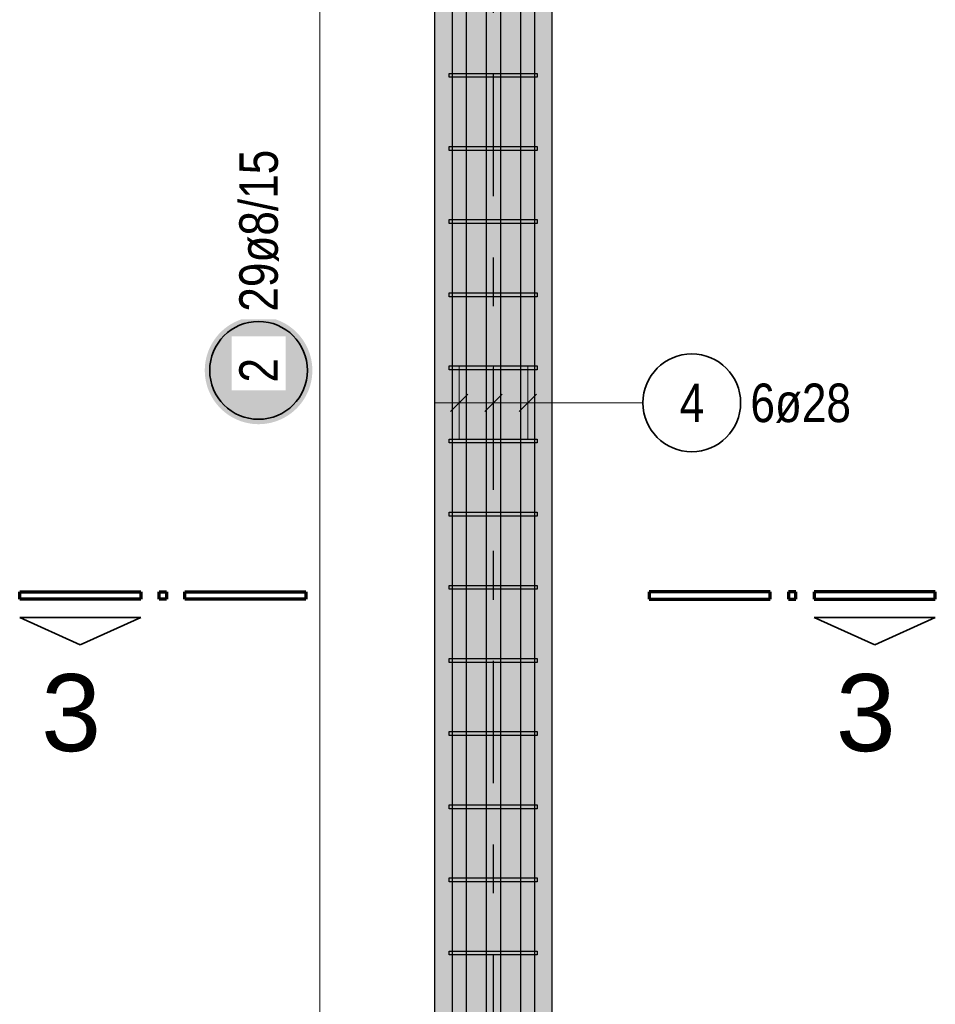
# Model space of a CAD drawing. Header units: millimetres. Extents: x -17.3 to 56.2, y -13.9 to 21.4.
# Tile 28 of 56: x 9.3 to 11.1, y 6.4 to 8.4. Entities that reach past the tile are written whole.
import ezdxf
from ezdxf.enums import TextEntityAlignment as Align

# ---------------------------------------------------------------- set-up
doc = ezdxf.new("R2010")
doc.units = ezdxf.units.MM
doc.linetypes.add('DASHDOTX2', pattern=[2, 1, -0.5, 0, -0.5])
for name, color, linetype, lineweight in [('Achsen', 7, 'Continuous', 20), ('Bewehrung', 7, 'Continuous', 20), ('einlesen aus Plan EG', 7, 'Continuous', 20), ('Geschnittene Kanten', 7, 'Continuous', 20), ('Schraffuren', 7, 'Continuous', 20)]:
    doc.layers.add(name, color=color, linetype=linetype, lineweight=lineweight)
doc.styles.add('Arial', font='arial.ttf')
doc.styles.add('Arial Narrow', font='ARIALN.TTF')

msp = doc.modelspace()

# ---------------------------------------------------------------- hatches: boundary and pattern name
at = {"layer": 'Bewehrung', "lineweight": 25, "true_color": 0xffffff}
msp.add_hatch(color=7, dxfattribs=at).paths.add_polyline_path([(9.857605, 7.66608), (9.857538, 7.669919), (9.857337, 7.673753), (9.857002, 7.677578), (9.856534, 7.681389), (9.855934, 7.685181), (9.855201, 7.68895), (9.854337, 7.692691), (9.853344, 7.6964), (9.852221, 7.700072), (9.850971, 7.703702), (9.849595, 7.707287), (9.848095, 7.710821), (9.846472, 7.714301), (9.844729, 7.717722), (9.842868, 7.72108), (9.84089, 7.724371), (9.838799, 7.727591), (9.836597, 7.730736), (9.834286, 7.733803), (9.83187, 7.736786), (9.829351, 7.739684), (9.826732, 7.742492), (9.824017, 7.745207), (9.821209, 7.747826), (9.818312, 7.750345), (9.815328, 7.752761), (9.812261, 7.755072), (9.809116, 7.757274), (9.805896, 7.759365), (9.802605, 7.761343), (9.799247, 7.763204), (9.795826, 7.764947), (9.792346, 7.76657), (9.788812, 7.76807), (9.785227, 7.769446), (9.781597, 7.770696), (9.777925, 7.771819), (9.774216, 7.772812), (9.770475, 7.773676), (9.766706, 7.774409), (9.762914, 7.775009), (9.759103, 7.775477), (9.755278, 7.775812), (9.751444, 7.776013), (9.747605, 7.77608), (9.743766, 7.776013), (9.739932, 7.775812), (9.736107, 7.775477), (9.732296, 7.775009), (9.728504, 7.774409), (9.724735, 7.773676), (9.720994, 7.772812), (9.717285, 7.771819), (9.713613, 7.770696), (9.709983, 7.769446), (9.706398, 7.76807), (9.702864, 7.76657), (9.699384, 7.764947), (9.695963, 7.763204), (9.692605, 7.761343), (9.689314, 7.759365), (9.686094, 7.757274), (9.682949, 7.755072), (9.679882, 7.752761), (9.676898, 7.750345), (9.674001, 7.747826), (9.671192, 7.745207), (9.668478, 7.742492), (9.665859, 7.739684), (9.66334, 7.736786), (9.660924, 7.733803), (9.658613, 7.730736), (9.656411, 7.727591), (9.65432, 7.724371), (9.652342, 7.72108), (9.650481, 7.717722), (9.648738, 7.714301), (9.647115, 7.710821), (9.645615, 7.707287), (9.644239, 7.703702), (9.642989, 7.700072), (9.641866, 7.6964), (9.640872, 7.692691), (9.640009, 7.68895), (9.639276, 7.685181), (9.638675, 7.681389), (9.638208, 7.677578), (9.637873, 7.673753), (9.637672, 7.669919), (9.637605, 7.66608), (9.637672, 7.662241), (9.637873, 7.658407), (9.638208, 7.654582), (9.638675, 7.650771), (9.639276, 7.646979), (9.640009, 7.64321), (9.640872, 7.639468), (9.641866, 7.63576), (9.642989, 7.632088), (9.644239, 7.628458), (9.645615, 7.624873), (9.647115, 7.621339), (9.648738, 7.617859), (9.650481, 7.614438), (9.652342, 7.61108), (9.65432, 7.607789), (9.656411, 7.604569), (9.658613, 7.601423), (9.660924, 7.598357), (9.66334, 7.595373), (9.665859, 7.592475), (9.668478, 7.589667), (9.671192, 7.586952), (9.674001, 7.584334), (9.676898, 7.581815), (9.679882, 7.579399), (9.682949, 7.577088), (9.686094, 7.574886), (9.689314, 7.572795), (9.692605, 7.570817), (9.695963, 7.568956), (9.699384, 7.567212), (9.702864, 7.56559), (9.706398, 7.56409), (9.709983, 7.562714), (9.713613, 7.561464), (9.717285, 7.560341), (9.720994, 7.559347), (9.724735, 7.558484), (9.728504, 7.557751), (9.732296, 7.55715), (9.736107, 7.556682), (9.739932, 7.556348), (9.743766, 7.556147), (9.747605, 7.55608), (9.751444, 7.556147), (9.755278, 7.556348), (9.759103, 7.556682), (9.762914, 7.55715), (9.766706, 7.557751), (9.770475, 7.558484), (9.774216, 7.559347), (9.777925, 7.560341), (9.781597, 7.561464), (9.785227, 7.562714), (9.788812, 7.56409), (9.792346, 7.56559), (9.795826, 7.567212), (9.799247, 7.568956), (9.802605, 7.570817), (9.805896, 7.572795), (9.809116, 7.574886), (9.812261, 7.577088), (9.815328, 7.579399), (9.818312, 7.581815), (9.821209, 7.584334), (9.824017, 7.586952), (9.826732, 7.589667), (9.829351, 7.592475), (9.83187, 7.595373), (9.834286, 7.598357), (9.836597, 7.601423), (9.838799, 7.604569), (9.84089, 7.607789), (9.842868, 7.61108), (9.844729, 7.614438), (9.846472, 7.617859), (9.848095, 7.621339), (9.849595, 7.624873), (9.850971, 7.628458), (9.852221, 7.632088), (9.853344, 7.63576), (9.854337, 7.639468), (9.855201, 7.64321), (9.855934, 7.646979), (9.856534, 7.650771), (9.857002, 7.654582), (9.857337, 7.658407)])
at = {"layer": 'Schraffuren', "lineweight": 13, "true_color": 0xd7ffd7}
msp.add_hatch(color=254, dxfattribs=at).paths.add_polyline_path([(10.107317, 4.856926), (10.347317, 4.856926), (10.347317, 10.416926), (10.107317, 10.416926)])

# ---------------------------------------------------------------- linework, layer by layer
at = {"color": 1, "linetype": 'Continuous', "lineweight": 70}
for p, q in [((9.259025, 7.213508), (9.506523, 7.213508)), ((9.259025, 7.198506), (9.259025, 7.213508)), ((9.506523, 7.213508), (9.506523, 7.198506)), ((9.544022, 7.213508), (9.559026, 7.213508)), ((9.544022, 7.198506), (9.544022, 7.213508)), ((9.559026, 7.213508), (9.559026, 7.198506)), ((9.596526, 7.213508), (9.844023, 7.213508)), ((9.596526, 7.198506), (9.596526, 7.213508)), ((9.844023, 7.213508), (9.844023, 7.198506)), ((10.794198, 7.213508), (10.546697, 7.213508)), ((10.546697, 7.213508), (10.546697, 7.19851)), ((10.794198, 7.19851), (10.794198, 7.213508)), ((10.846698, 7.213508), (10.831698, 7.213508)), ((10.831698, 7.213508), (10.831698, 7.19851)), ((10.846698, 7.19851), (10.846698, 7.213508)), ((11.131698, 7.213508), (10.884198, 7.213508)), ((10.884198, 7.213508), (10.884198, 7.19851)), ((11.131698, 7.19851), (11.131698, 7.213508)), ((9.506523, 7.198506), (9.259025, 7.198506)), ((9.559026, 7.198506), (9.544022, 7.198506)), ((9.844023, 7.198506), (9.596526, 7.198506)), ((10.546697, 7.19851), (10.794198, 7.19851)), ((10.831698, 7.19851), (10.846698, 7.19851)), ((10.884198, 7.19851), (11.131698, 7.19851))]:
    msp.add_line(p, q, dxfattribs=at)
at = {"color": 2, "linetype": 'Continuous', "lineweight": 35}
for p, q in [((9.259025, 7.161005), (9.506523, 7.161005)), ((9.382771, 7.104756), (9.259025, 7.161005)), ((9.506523, 7.161005), (9.382771, 7.104756)), ((11.131698, 7.16101), (10.884198, 7.16101)), ((10.884198, 7.16101), (11.007947, 7.10476)), ((11.007947, 7.10476), (11.131698, 7.16101))]:
    msp.add_line(p, q, dxfattribs=at)
at = {"layer": 'Achsen', "color": 3, "linetype": 'DASHDOTX2', "lineweight": 25, "ltscale": 0.25}
msp.add_line((10.227274, 11.872107), (10.227274, 3.977259), dxfattribs=at)
at = {"layer": 'Bewehrung', "color": 3, "linetype": 'Continuous', "lineweight": 25}
for p, q in [((10.144067, 6.121653), (10.144067, 10.381653)), ((10.172067, 10.381653), (10.172067, 6.121653)), ((10.214067, 6.121653), (10.214067, 10.381653)), ((10.242067, 10.381653), (10.242067, 6.121653)), ((10.284067, 6.121653), (10.284067, 10.381653)), ((10.312067, 10.381653), (10.312067, 6.121653)), ((10.137317, 8.265281), (10.137317, 8.273281)), ((10.137317, 8.273281), (10.317357, 8.273281)), ((10.317357, 8.273281), (10.317357, 8.265281)), ((10.317357, 8.265281), (10.137317, 8.265281)), ((10.137317, 8.115755), (10.137317, 8.123755)), ((10.137317, 8.123755), (10.317357, 8.123755)), ((10.317357, 8.115755), (10.137317, 8.115755)), ((10.317357, 8.123755), (10.317357, 8.115755)), ((10.137317, 7.96623), (10.137317, 7.97423)), ((10.137317, 7.97423), (10.317357, 7.97423)), ((10.317357, 7.97423), (10.317357, 7.96623)), ((10.317357, 7.96623), (10.137317, 7.96623)), ((10.137317, 7.816704), (10.137317, 7.824704)), ((10.137317, 7.824704), (10.317357, 7.824704)), ((10.317357, 7.816704), (10.137317, 7.816704)), ((10.317357, 7.824704), (10.317357, 7.816704)), ((10.137317, 7.667179), (10.137317, 7.675179)), ((10.137317, 7.675179), (10.317357, 7.675179)), ((10.317357, 7.675179), (10.317357, 7.667179)), ((10.317357, 7.667179), (10.137317, 7.667179)), ((10.14039, 7.582042), (10.175745, 7.617398)), ((10.210389, 7.582042), (10.245745, 7.617398)), ((10.280389, 7.582042), (10.315745, 7.617398)), ((10.137317, 7.517654), (10.137317, 7.525654)), ((10.137317, 7.525654), (10.317357, 7.525654)), ((10.317357, 7.517654), (10.137317, 7.517654)), ((10.317357, 7.525654), (10.317357, 7.517654)), ((10.137317, 7.368128), (10.137317, 7.376128)), ((10.137317, 7.376128), (10.317357, 7.376128)), ((10.317357, 7.368128), (10.137317, 7.368128)), ((10.317357, 7.376128), (10.317357, 7.368128)), ((10.137317, 7.218603), (10.137317, 7.226603)), ((10.137317, 7.226603), (10.317357, 7.226603)), ((10.317357, 7.226603), (10.317357, 7.218603)), ((10.317357, 7.218603), (10.137317, 7.218603)), ((10.137317, 7.069078), (10.137317, 7.077078)), ((10.137317, 7.077078), (10.317357, 7.077078)), ((10.317357, 7.069078), (10.137317, 7.069078)), ((10.317357, 7.077078), (10.317357, 7.069078)), ((10.137317, 6.919552), (10.137317, 6.927552)), ((10.137317, 6.927552), (10.317357, 6.927552)), ((10.317357, 6.927552), (10.317357, 6.919552)), ((10.317357, 6.919552), (10.137317, 6.919552)), ((10.137317, 6.770027), (10.137317, 6.778027)), ((10.137317, 6.778027), (10.317357, 6.778027)), ((10.317357, 6.770027), (10.137317, 6.770027)), ((10.317357, 6.778027), (10.317357, 6.770027)), ((10.137317, 6.620502), (10.137317, 6.628502)), ((10.137317, 6.628502), (10.317357, 6.628502)), ((10.317357, 6.628502), (10.317357, 6.620502)), ((10.317357, 6.620502), (10.137317, 6.620502)), ((10.137317, 6.470976), (10.137317, 6.478976)), ((10.137317, 6.478976), (10.317357, 6.478976)), ((10.317357, 6.470976), (10.137317, 6.470976)), ((10.317357, 6.478976), (10.317357, 6.470976))]:
    msp.add_line(p, q, dxfattribs=at)
at = {"layer": 'Bewehrung', "color": 5, "linetype": 'Continuous', "lineweight": 18}
for p, q in [((9.872605, 6.175926), (9.872605, 10.362636)), ((10.158067, 7.52472), (10.158067, 7.67472)), ((10.228067, 7.52472), (10.228067, 7.67472)), ((10.298067, 7.52472), (10.298067, 7.67472)), ((10.348067, 7.59972), (10.108067, 7.59972)), ((10.533548, 7.59972), (10.348067, 7.59972))]:
    msp.add_line(p, q, dxfattribs=at)
at = {"layer": 'Bewehrung', "color": 2, "linetype": 'Continuous', "lineweight": 35}
for centre in [(9.747605, 7.66608), (10.633548, 7.59972)]:
    msp.add_circle(centre, 0.1, dxfattribs=at)
at = {"layer": 'Geschnittene Kanten', "color": 3, "linetype": 'Continuous', "lineweight": 25}
for p, q in [((10.107317, 10.416926), (10.107317, 4.856926)), ((10.347317, 10.416926), (10.347317, 4.856926))]:
    msp.add_line(p, q, dxfattribs=at)

# ---------------------------------------------------------------- texts
at = {"layer": 'Bewehrung', "color": 2, "lineweight": 35, "insert": (9.70823, 7.78608), "char_height": 0.07875, "attachment_point": 1, "rotation": 90, "line_spacing_factor": 0.9, "style": 'Arial Narrow', "bg_fill": 3, "box_fill_scale": 1.2, "bg_fill_color": 256, "bg_fill_true_color": 13158600, "bg_fill_transparency": 0}
msp.add_mtext('29ø8/15', dxfattribs=at)
at = {"layer": 'Bewehrung', "color": 2, "lineweight": 35, "char_height": 0.07875, "attachment_point": 1, "line_spacing_factor": 0.9, "style": 'Arial Narrow'}
for s, insert in [('4', (10.608742, 7.639095)), ('6ø28', (10.753548, 7.639095))]:
    msp.add_mtext(s, dxfattribs=dict(at, insert=insert))
at = {"layer": 'einlesen aus Plan EG', "color": 1, "lineweight": 70, "style": 'Arial'}
for p in [(9.36421, 6.966427), (10.989385, 6.966432)]:
    msp.add_text('3', height=0.1575, dxfattribs=at).set_placement(p, align=Align.MIDDLE_CENTER)

# ---------------------------------------------------------------- next in the draw order: texts
at = {"layer": 'Bewehrung', "color": 2, "lineweight": 35, "insert": (9.70823, 7.641274), "char_height": 0.07875, "attachment_point": 1, "rotation": 90, "line_spacing_factor": 0.9, "style": 'Arial Narrow', "bg_fill": 3, "box_fill_scale": 1.2, "bg_fill_color": 256, "bg_fill_true_color": 13158600, "bg_fill_transparency": 0}
msp.add_mtext('2', dxfattribs=at)

doc.saveas('drawing.dxf')
